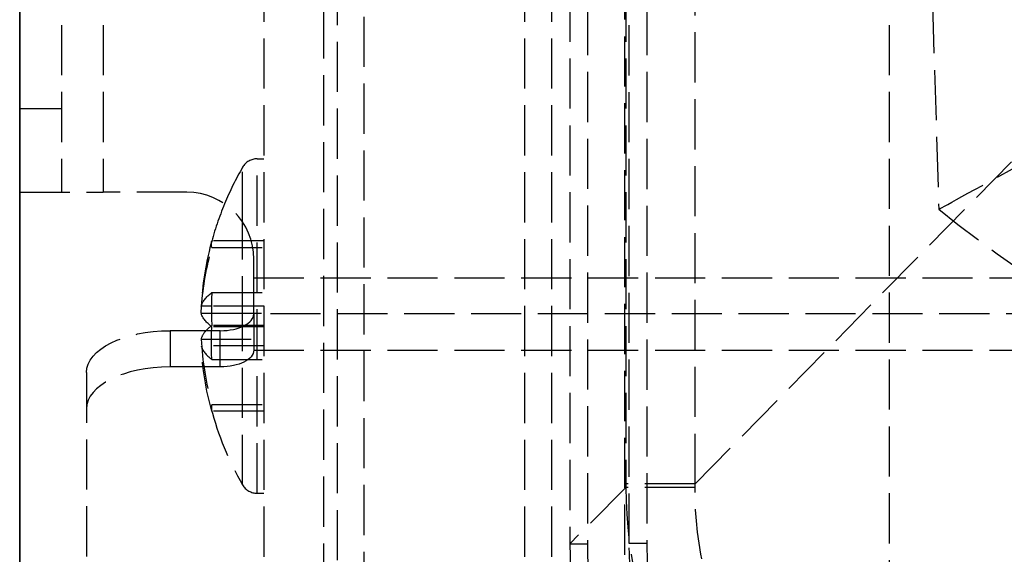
# Model space of a CAD drawing. Header units: millimetres. Extents: x 0 to 388, y -3 to 488.
# Tile 2 of 14: x 0 to 29, y 12 to 28. Entities that reach past the tile are written whole.
import ezdxf

# ---------------------------------------------------------------- set-up
doc = ezdxf.new("R2010")
doc.units = ezdxf.units.MM
doc.header["$LTSCALE"] = 10
doc.linetypes.add('ALLCAD_Strich', pattern=[0.2, 0.15, -0.05])
doc.layers.add('BESCH_KONT_sich_schn_grun_2d', color=10, linetype='Continuous')
doc.layers.add('BESCH_KONT_sich_schn_seit_2d', color=160, linetype='Continuous')

msp = doc.modelspace()

# ---------------------------------------------------------------- linework, layer by layer
at = {"layer": 'BESCH_KONT_sich_schn_grun_2d', "linetype": 'ALLCAD_Strich'}
for p, q in [((9.5, 0), (9.5, 488)), ((26, 488), (26, 0)), ((16.979, 332.6), (16.979, 12.492)), ((18.231, 12.495), (18.231, 332.597)), ((18.756, 332.597), (18.756, 12.495)), ((16.454, 319), (16.454, 12.492)), ((18.13, 319), (18.13, 14.282)), ((20.2, 14.282), (20.2, 319)), ((0, 23), (0, 310)), ((1.25, 310), (1.25, 23)), ((2.5, 310), (2.5, 23)), ((20.2, 14.282), (61.828, 56.649)), ((7.3, 39.6), (7.3, 6.75)), ((9.1, 3), (9.1, 39.6)), ((10.3, 6.75), (10.3, 39.6)), ((15.1, 39.6), (15.1, 6.75)), ((15.9, 39.6), (15.9, 3)), ((18.1, 6.161), (18.1, 39.6)), ((0, 25.5), (1.25, 25.5)), ((7.1, 14), (7.1, 24)), ((7.1, 24), (7.3, 24)), ((6.666, 22.107), (6.666, 23.749)), ((0, 23), (2.5, 23)), ((5, 23), (2.5, 23)), ((6.666, 18.988), (6.666, 22.107)), ((7.3, 21.549), (5.747, 21.549)), ((5.747, 21.346), (7.3, 21.346)), ((7, 20.443), (7, 21)), ((7, 19.361), (7, 20.443)), ((7, 20.443), (377, 20.443)), ((5.747, 19.999), (7.3, 19.999)), ((5.734, 19.591), (5.426, 19.591)), ((7.3, 19.591), (5.734, 19.591)), ((5.426, 19.388), (5.734, 19.388)), ((5.734, 19.388), (7.3, 19.388)), ((377, 19.361), (7, 19.361)), ((7, 19.361), (7, 18.278)), ((6, 18.861), (4.5, 18.861)), ((4.5, 18.861), (4.5, 17.778)), ((7.3, 19.02), (5.747, 19.02)), ((7.3, 18.98), (5.747, 18.98)), ((6, 17.778), (6, 18.861)), ((6.666, 14.251), (6.666, 18.988)), ((5.426, 18.612), (7.3, 18.612)), ((7.3, 18.409), (5.426, 18.409)), ((7, 18.278), (377, 18.278)), ((5.747, 18.001), (7.3, 18.001)), ((6, 17.778), (4.5, 17.778)), ((2, 17.611), (2, 9.083)), ((5.747, 16.654), (7.3, 16.654)), ((7.3, 16.451), (5.747, 16.451)), ((18.13, 14.168), (16.454, 12.492)), ((20.2, 14.282), (18.13, 14.282)), ((7.1, 14), (7.3, 14)), ((16.454, 12.492), (16.979, 12.492)), ((18.756, 12.495), (18.231, 12.495))]:
    msp.add_line(p, q, dxfattribs=at)
for centre, radius, start, end in [((7.1, 23.5), 0.5, 90, 150.1372), ((14.937, 19), 9.537, 150.1372, 157.4828), ((5, 21), 2, 360, 90), ((14.937, 19), 9.537, 157.4828, 165.0951), ((14.937, 19), 9.538, 194.9049, 209.8628), ((7.1, 14.5), 0.5, 209.8628, 270)]:
    msp.add_arc(centre, radius, start, end, dxfattribs=at)
for centre, major_axis, ratio, start_param, end_param in [((14.937, 19.102), (-9.524, 0), 0.979009, -0.265596, -0.254915), ((14.937, 19.102), (-9.524, 0), 0.979009, -0.254915, -0.052521), ((14.937, 19.51), (-9.204, 0), 0.979009, -0.054351, 0.054351), ((6, 19.361), (1, 0), 0.5, -1.570796, 0), ((14.937, 18.51), (-9.524, 0), 0.203816, -0.181472, -0.052521), ((14.937, 18.51), (-9.524, 0), 0.203816, -0.265596, -0.181472), ((14.937, 19.102), (-9.524, 0), 0.979009, 0.052521, 0.265596), ((14.937, 18.51), (-9.524, 0), 0.203816, 0.052521, 0.265596), ((4.5, 16.528), (-2.5, 0), 0.5, -1.570796, 0), ((14.937, 16.552), (-9.204, 0), 0.203816, -0.054351, 0.054351), ((20.129, 14.168), (-2, 0), 0.000354, -1.605945, -0.034907), ((29.462, 12.508), (-9.204, -9.204), 0.998783, -0.784789, -0.327457), ((29.462, 12.508), (-7.575, -7.575), 0.998783, -0.784789, 0.784789)]:
    msp.add_ellipse(centre, major_axis=major_axis, ratio=ratio, start_param=start_param, end_param=end_param, dxfattribs=at)
at = {"layer": 'BESCH_KONT_sich_schn_grun_2d', "linetype": 'ALLCAD_Strich', "extrusion": (0, 0, -1)}
for centre, major_axis, ratio, start_param, end_param in [((14.937, 21.448), (-9.204, 0), 0.203816, -0.054351, 0.054351), ((14.937, 18.898), (-9.524, 0), 0.979009, 0.074424, 0.265596), ((14.937, 19.49), (-9.524, 0), 0.203816, 0.052521, 0.265596), ((14.937, 18.898), (-9.524, 0), 0.979009, 0.052521, 0.074424), ((14.937, 19.49), (-9.524, 0), 0.203816, -0.254915, -0.052521), ((4.5, 17.611), (-2.5, 0), 0.5, 0, 1.570796), ((14.937, 19.49), (-9.524, 0), 0.203816, -0.265596, -0.254915), ((14.937, 18.49), (-9.204, 0), 0.979009, -0.054351, 0.054351), ((14.937, 18.898), (-9.524, 0), 0.979009, -0.265596, -0.052521), ((6, 18.278), (1, 0), 0.5, 0, 1.570796)]:
    msp.add_ellipse(centre, major_axis=major_axis, ratio=ratio, start_param=start_param, end_param=end_param, dxfattribs=at)
at = {"layer": 'BESCH_KONT_sich_schn_grun_2d', "linetype": 'ALLCAD_Strich'}
for points in [[(27.487, 322.602), (24.173, 222.601), (24.173, 122.491), (27.487, 22.49)], [(27.487, 22.49), (27.487, 22.49), (31.167, 24.513), (38.527, 28.557)], [(18.13, 14.282), (18.13, 14.244), (18.13, 14.206), (18.13, 14.168)], [(20.199, 14.169), (20.2, 14.207), (20.2, 14.244), (20.2, 14.282)]]:
    msp.add_open_spline(points, degree=3, dxfattribs=at)
for points, knots in [([(27.487, 22.49), (30.52, 20.044), (38.434, 15.37), (47.523, 13.582), (52.719, 13.582)], [-1, -1, -1, -1, -0.571429, 0, 0, 0, 0]), ([(18.13, 14.168), (18.131, 12.06), (18.654, 9.953), (19.885, 7.627), (20.158, 7.179), (20.457, 6.75)], [-1.7382434, -1.7382434, -1.7382434, -1.7382434, -1.2029059, -1.2029059, -1.0701373, -1.0701373, -1.0701373, -1.0701373]), ([(23.076, 6.75), (22.439, 7.442), (21.891, 8.216), (20.624, 10.619), (20.188, 12.396), (20.199, 14.169)], [0.9194528, 0.9194528, 0.9194528, 0.9194528, 1.2029059, 1.2029059, 1.7382434, 1.7382434, 1.7382434, 1.7382434]), ([(16.979, 12.492), (16.979, 11.514), (17.095, 10.537), (17.732, 7.875), (18.509, 6.252), (20.617, 3.528), (21.922, 2.408), (24.528, 0.962), (25.76, 0.512), (27.826, 0.104), (28.636, 0.025), (29.446, 0.025)], [-1.958365, -1.958365, -1.958365, -1.958365, -1.665062, -1.665062, -1.137159, -1.137159, -0.631755, -0.631755, -0.242983, -0.242983, 0, 0, 0, 0]), ([(29.449, 1.276), (28.629, 1.276), (27.809, 1.367), (25.405, 1.902), (23.881, 2.617), (21.383, 4.551), (20.375, 5.724), (19.074, 8.07), (18.668, 9.178), (18.302, 11.037), (18.231, 11.766), (18.231, 12.495)], [-1.762223, -1.762223, -1.762223, -1.762223, -1.516208, -1.516208, -1.023224, -1.023224, -0.568458, -0.568458, -0.218638, -0.218638, 0, 0, 0, 0])]:
    msp.add_open_spline(points, degree=3, knots=knots, dxfattribs=at)
at = {"layer": 'BESCH_KONT_sich_schn_seit_2d'}
for p, q in [((0, 0, 49.5), (0, 488, 49.5)), ((0, 488, 18.344), (0, 0, 18.344)), ((0, 0, 67.372), (0, 488, 67.372)), ((0, 0, 64.648), (0, 433.75, 64.648)), ((0, 6, 20.844), (0, 432.5, 20.844)), ((0, 332.6, 345.094), (0, 12.492, 345.094)), ((0, 332.6, 344.569), (0, 12.492, 344.569)), ((0, 14.282, 395.023), (0, 330.811, 395.023)), ((0, 23, 399.5), (0, 310, 399.5)), ((0, 310, 402), (0, 23, 402)), ((0, 23, 400.75), (0, 310, 400.75)), ((0, 310, 393.094), (0, 24.821, 393.094)), ((0, 310, 395.024), (0, 23.046, 395.024)), ((0, 86, 393), (0, 25.5, 393)), ((0, 14.282, 395.023), (0, 56.649, 393.544)), ((0, 44.874, 393.544), (0, 3.246, 395.023)), ((0, 43, 69.094), (0, 0, 69.094)), ((0, 3, 178.844), (0, 39.6, 178.844)), ((0, 39.6, 175.844), (0, 3, 175.844)), ((0, 3, 112.844), (0, 39.6, 112.844)), ((0, 37, 31.051), (0, 5.25, 31.051)), ((0, 0, 61.294), (0, 37, 61.294)), ((0, 0, 58.399), (0, 31.154, 58.399)), ((0, 0, 14), (0, 30.5, 14)), ((0, 29.365, 394.295), (0, 27.761, 394.352)), ((0, 2.381, 28.258), (0, 28.019, 28.258)), ((0, 27.77, 394.352), (0, 27.77, 394.152)), ((0, 19.746, 394.637), (0, 27.761, 394.352)), ((0, 27.761, 394.352), (0, 27.761, 394.152)), ((0, 27.615, 394.357), (0, 27.615, 394.157)), ((0, 27.327, 394.368), (0, 27.327, 394.168)), ((0, 27.058, 394.377), (0, 27.058, 394.177)), ((0, 26.949, 394.381), (0, 26.949, 394.181)), ((0, 26.61, 394.393), (0, 26.61, 394.193)), ((0, 2.25, 26.935), (0, 26.152, 26.935)), ((0, 3.5, 22.094), (0, 25.938, 22.094)), ((0, 25.871, 394.419), (0, 25.871, 394.219)), ((0, 2.25, 25.419), (0, 25.869, 25.419)), ((0, 25.865, 394.42), (0, 25.865, 394.219)), ((0, 25.75, 394.424), (0, 25.75, 394.224)), ((0, 25.462, 394.434), (0, 25.462, 394.234)), ((0, 25.198, 394.443), (0, 25.198, 394.243)), ((0, 25.043, 394.449), (0, 25.043, 394.249)), ((0, 24.821, 393.094), (0, 14.282, 393.094)), ((0, 24.145, 394.481), (0, 24.145, 394.281)), ((0, 24.084, 394.483), (0, 24.084, 394.283)), ((0, 24.001, 394.486), (0, 24.001, 394.286)), ((0, 23.449, 394.505), (0, 23.449, 394.305)), ((0, 23.371, 394.508), (0, 23.371, 394.308)), ((0, 23.361, 394.509), (0, 23.361, 394.308)), ((0, 23.046, 395.024), (0, 14.282, 395.024)), ((0, 23.003, 394.521), (0, 23.003, 394.321)), ((0, 23, 399.5), (0, 23, 395.5)), ((0, 21, 402), (0, 23, 402)), ((0, 21, 400.75), (0, 23, 400.75)), ((0, 23, 399.5), (0, 23, 402)), ((0, 22.598, 394.536), (0, 22.598, 394.335)), ((0, 22.429, 394.542), (0, 22.429, 394.341)), ((0, 22.157, 394.551), (0, 22.157, 394.351)), ((0, 22.151, 394.551), (0, 22.151, 394.351)), ((0, 21.882, 394.561), (0, 21.882, 394.361)), ((0, 21.77, 394.565), (0, 21.77, 394.365)), ((0, 21.549, 149.824), (0, 21.346, 148.845)), ((0, 19.591, 150.232), (0, 21.549, 149.824)), ((0, 21.495, 394.575), (0, 21.495, 394.375)), ((0, 21.438, 394.577), (0, 21.438, 394.377)), ((0, 21.346, 148.845), (0, 19.388, 149.253)), ((0, 21.336, 394.58), (0, 21.336, 394.38)), ((0, 21.24, 148.626), (0, 20.599, 147.858)), ((0, 19.704, 149.907), (0, 21.24, 148.626)), ((0, 21, 400.75), (0, 21, 402)), ((0, 20.443, 402), (0, 21, 402)), ((0, 20.443, 400.75), (0, 21, 400.75)), ((0, 20.986, 151.443), (0, 19.704, 149.907)), ((0, 20.218, 152.084), (0, 20.986, 151.443)), ((0, 20.599, 147.858), (0, 19.063, 149.14)), ((0, 20.443, 400.75), (0, 20.443, 402)), ((0, 18.937, 150.548), (0, 20.218, 152.084)), ((0, 19.999, 152.19), (0, 19.591, 150.232)), ((0, 19.02, 152.393), (0, 19.999, 152.19)), ((0, 15.885, 394.774), (0, 19.746, 394.637)), ((0, 19.746, 394.637), (0, 19.746, 394.437)), ((0, 19.388, 149.253), (0, 18.98, 147.295)), ((0, 19.361, 402.625), (0, 18.278, 402)), ((0, 18.861, 403.491), (0, 19.361, 402.625)), ((0, 19.063, 149.14), (0, 17.782, 147.604)), ((0, 18.612, 150.435), (0, 19.02, 152.393)), ((0, 18.98, 147.295), (0, 18.001, 147.498)), ((0, 17.401, 151.83), (0, 18.937, 150.548)), ((0, 18.861, 403.491), (0, 17.611, 405.656)), ((0, 18.861, 403.491), (0, 17.778, 402.866)), ((0, 16.654, 150.843), (0, 18.612, 150.435)), ((0, 18.409, 149.456), (0, 16.451, 149.864)), ((0, 18.001, 147.498), (0, 18.409, 149.456)), ((0, 18.296, 149.781), (0, 16.76, 151.062)), ((0, 17.014, 148.245), (0, 18.296, 149.781)), ((0, 18.278, 402), (0, 17.778, 402.866)), ((0, 17.782, 147.604), (0, 17.014, 148.245)), ((0, 16.528, 405.031), (0, 17.778, 402.866)), ((0, 16.528, 405.031), (0, 17.611, 405.656)), ((0, 17.611, 405.656), (0, 9.083, 420.428)), ((0, 17.601, 155.094), (0, 11.807, 155.094)), ((0, 11.807, 159.024), (0, 17.445, 159.024)), ((0, 16.76, 151.062), (0, 17.401, 151.83)), ((0, 16.451, 149.864), (0, 16.654, 150.843)), ((0, 8, 419.803), (0, 16.528, 405.031)), ((0, 15.885, 394.774), (0, 15.885, 394.574)), ((0, 14.282, 395.024), (0, 14.282, 393.094)), ((0, 14.168, 393.094), (0, 12.492, 345.094)), ((0, 12.495, 345.094), (0, 12.495, 344.569)), ((0, 12.492, 344.569), (0, 12.492, 345.094)), ((0, 4.36, 345.094), (0, 12.492, 345.094))]:
    msp.add_line(p, q, dxfattribs=at)
at = {"layer": 'BESCH_KONT_sich_schn_seit_2d', "extrusion": (1, 0, 0)}
for radius in [5, 4.749]:
    msp.add_circle((19, 149.844), radius, dxfattribs=at)
for centre, radius, start in [((25.5, 395.5), 2.5, 180), ((20.443, 403.25), 1.25, 210)]:
    msp.add_arc(centre, radius, start, 270, dxfattribs=at)
at = {"layer": 'BESCH_KONT_sich_schn_seit_2d', "extrusion": (-1, 0, 0)}
msp.add_arc((-20.443, 403.25), 2.5, 270, 330, dxfattribs=at)
for centre, major_axis, ratio, start_param, end_param in [((0, 14.282, 712.85), (0, -318.022, 0), 0.999383, -1.570795, -1.570441), ((0, 14.168, 393.024), (0, 0.001, 2), 0.000012, -1.53589, 0.035149)]:
    msp.add_ellipse(centre, major_axis=major_axis, ratio=ratio, start_param=start_param, end_param=end_param, dxfattribs=at)
at = {"layer": 'BESCH_KONT_sich_schn_seit_2d', "extrusion": (1, 0, 0)}
for centre, major_axis, ratio, start_param, end_param in [((0, 14.282, 712.21), (0, 317.382, 0), 0.999383, -1.571152, -1.570797), ((0, 14.168, 393.024), (0, 0.001, 2), 0.000012, 0.000064, 1.535954), ((0, 14.168, 393.024), (0, 0.001, 2), 0.000012, -0.035149, 0)]:
    msp.add_ellipse(centre, major_axis=major_axis, ratio=ratio, start_param=start_param, end_param=end_param, dxfattribs=at)
at = {"layer": 'BESCH_KONT_sich_schn_seit_2d'}
for points in [[(0, 24.167, 178.844), (0, 25.175, 128.832), (0, 26.638, 78.82), (0, 28.557, 28.809)], [(0, 28.557, 28.809), (0, 28.395, 28.549), (0, 28.209, 28.363), (0, 28.019, 28.258)], [(0, 28.019, 28.258), (0, 28.209, 28.363), (0, 28.395, 28.549), (0, 28.557, 28.809)], [(0, 28.019, 28.258), (0, 27.249, 27.832), (0, 26.623, 27.389), (0, 26.152, 26.935)], [(0, 26.152, 26.935), (0, 26.624, 27.389), (0, 27.249, 27.832), (0, 28.019, 28.258)], [(0, 25.938, 22.094), (0, 25.912, 23.202), (0, 25.889, 24.311), (0, 25.869, 25.419)], [(0, 25.938, 22.094), (0, 25.938, 22.094), (0, 25.938, 22.094), (0, 25.938, 22.094)], [(0, 16.685, 178.844), (0, 18.635, 126.594), (0, 21.505, 74.344), (0, 25.294, 22.094)], [(0, 22.49, 344.569), (0, 22.494, 289.327), (0, 23.053, 234.086), (0, 24.167, 178.844)], [(0, 22.49, 345.094), (0, 22.49, 344.919), (0, 22.49, 344.744), (0, 22.49, 344.569)], [(0, 17.445, 159.024), (0, 17.17, 165.628), (0, 16.909, 172.235), (0, 16.664, 178.844)], [(0, 13.582, 344.569), (0, 13.589, 289.327), (0, 14.623, 234.086), (0, 16.685, 178.844)], [(0, 16.664, 178.844), (0, 14.613, 234.051), (0, 13.589, 289.397), (0, 13.582, 344.569)], [(0, 14.282, 393.094), (0, 14.244, 393.094), (0, 14.206, 393.094), (0, 14.168, 393.094)], [(0, 14.169, 395.023), (0, 14.207, 395.023), (0, 14.244, 395.023), (0, 14.282, 395.023)], [(0, 13.582, 344.569), (0, 13.582, 344.744), (0, 13.582, 344.919), (0, 13.582, 345.094)], [(0, 13.582, 345.094), (0, 13.582, 344.919), (0, 13.582, 344.744), (0, 13.582, 344.569)]]:
    msp.add_open_spline(points, degree=3, dxfattribs=at)
for points, knots in [([(0, 26.152, 26.935), (0, 26.081, 26.867), (0, 26.022, 26.749), (0, 25.947, 26.482), (0, 25.924, 26.361), (0, 25.895, 26.136), (0, 25.886, 26.041), (0, 25.869, 25.777), (0, 25.866, 25.601), (0, 25.869, 25.419)], [0, 0, 0, 0, 0.0815894, 0.0815894, 0.1332786, 0.1332786, 0.1672987, 0.1672987, 0.2231916, 0.2231916, 0.2231916, 0.2231916]), ([(0, 25.869, 25.419), (0, 25.867, 25.546), (0, 25.868, 25.669), (0, 25.872, 25.788), (0, 25.878, 25.961), (0, 25.892, 26.122), (0, 25.912, 26.267), (0, 25.935, 26.432), (0, 25.968, 26.574), (0, 26.009, 26.688), (0, 26.049, 26.8), (0, 26.097, 26.883), (0, 26.152, 26.935)], [0, 0, 0, 0, 0.0387157, 0.0387157, 0.0387157, 0.0951638, 0.0951638, 0.0951638, 0.1596219, 0.1596219, 0.1596219, 0.2228795, 0.2228795, 0.2228795, 0.2228795]), ([(0, 25.869, 25.419), (0, 25.886, 24.436), (0, 25.906, 23.453), (0, 25.929, 22.47), (0, 25.932, 22.344), (0, 25.935, 22.219), (0, 25.938, 22.094)], [0.0500056, 0.0500056, 0.0500056, 0.0500056, 0.3515988, 0.3515988, 0.3515988, 0.3900059, 0.3900059, 0.3900059, 0.3900059]), ([(0, 17.539, 155.094), (0, 17.68, 151.764), (0, 17.825, 148.433), (0, 18.421, 135.113), (0, 18.903, 125.125), (0, 20.424, 95.78), (0, 21.561, 76.427), (0, 23.605, 45.418), (0, 24.425, 33.754), (0, 25.294, 22.094)], [0, 0, 0, 0, 10.000007, 10.000007, 40.000195, 40.000195, 98.153921, 98.153921, 133.231013, 133.231013, 133.231013, 133.231013]), ([(0, 17.445, 159.024), (0, 17.453, 158.813), (0, 17.462, 158.603), (0, 17.483, 158.092), (0, 17.496, 157.796), (0, 17.527, 157.024), (0, 17.545, 156.582), (0, 17.573, 155.874), (0, 17.584, 155.602), (0, 17.595, 155.308), (0, 17.597, 155.229), (0, 17.601, 155.121), (0, 17.601, 155.094), (0, 17.601, 155.094)], [-0.6227971, -0.6227971, -0.6227971, -0.6227971, -0.5595058, -0.5595058, -0.4669174, -0.4669174, -0.307182, -0.307182, -0.1606507, -0.1606507, -0.08088, -0.08088, 0, 0, 0, 0]), ([(0, 1.176, 393.094), (0, 1.184, 393.307), (0, 1.227, 393.515), (0, 1.362, 393.895), (0, 1.456, 394.059), (0, 1.673, 394.362), (0, 1.793, 394.476), (0, 2.059, 394.697), (0, 2.18, 394.762), (0, 2.464, 394.906), (0, 2.56, 394.929), (0, 2.836, 395.006), (0, 2.878, 395.003), (0, 3.024, 395.021), (0, 3.041, 395.02), (0, 3.076, 395.022), (0, 3.086, 395.022), (0, 3.102, 395.023), (0, 3.109, 395.023), (0, 3.123, 395.024), (0, 3.128, 395.024), (0, 3.144, 395.024), (0, 3.149, 395.024), (0, 3.176, 395.024), (0, 3.184, 395.024), (0, 3.299, 395.025), (0, 3.562, 395.025), (0, 4.439, 395.025), (0, 5.045, 395.025), (0, 6.536, 395.025), (0, 7.421, 395.025), (0, 9.381, 395.025), (0, 10.457, 395.025), (0, 12.424, 395.025), (0, 13.296, 395.025), (0, 14.169, 395.024)], [0.011383, 0.011383, 0.011383, 0.011383, 0.011507, 0.011507, 0.011648, 0.011648, 0.011836, 0.011836, 0.012139, 0.012139, 0.012751, 0.012751, 0.014414, 0.014414, 0.018082, 0.018082, 0.020577, 0.020577, 0.023576, 0.023576, 0.028432, 0.028432, 0.039787, 0.039787, 0.095039, 0.095039, 0.440411, 0.440411, 0.785783, 0.785783, 1.131155, 1.131155, 1.476527, 1.476527, 1.738243, 1.738243, 1.738243, 1.738243]), ([(0, 3.245, 395.023), (0, 3.234, 395.024), (0, 3.67, 395.024), (0, 5.006, 395.025), (0, 5.66, 395.025), (0, 6.429, 395.025), (0, 7.199, 395.025), (0, 8.085, 395.025), (0, 10.619, 395.024), (0, 12.396, 395.024), (0, 14.169, 395.023)], [0.011383, 0.011383, 0.011383, 0.011383, 0.54672, 0.54672, 0.874813, 0.874813, 0.874813, 1.202906, 1.202906, 1.738243, 1.738243, 1.738243, 1.738243]), ([(0, 14.168, 393.094), (0, 12.06, 393.106), (0, 9.953, 393.115), (0, 6.947, 393.122), (0, 5.896, 393.124), (0, 4.982, 393.124), (0, 4.068, 393.124), (0, 3.291, 393.122), (0, 1.7, 393.115), (0, 1.177, 393.106), (0, 1.176, 393.094)], [-1.738243, -1.738243, -1.738243, -1.738243, -1.202906, -1.202906, -0.874813, -0.874813, -0.874813, -0.54672, -0.54672, -0.011383, -0.011383, -0.011383, -0.011383]), ([(0, 12.492, 344.569), (0, 11.514, 344.569), (0, 10.537, 344.569), (0, 7.875, 344.569), (0, 6.252, 344.569), (0, 4.741, 344.569), (0, 4.623, 344.569), (0, 4.506, 344.569)], [-1.9583649, -1.9583649, -1.9583649, -1.9583649, -1.6650618, -1.6650618, -1.1371594, -1.1371594, -1.0917457, -1.0917457, -1.0917457, -1.0917457])]:
    msp.add_open_spline(points, degree=3, knots=knots, dxfattribs=at)

doc.saveas('drawing.dxf')
